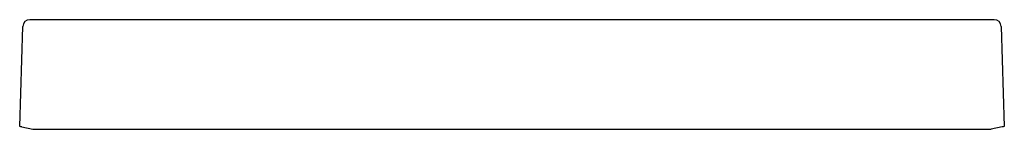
# Model space of a CAD drawing. Header units: millimetres. Extents: x 4920.075 to 4920.795, y 3153.745 to 3153.824.
import ezdxf

# ---------------------------------------------------------------- set-up
doc = ezdxf.new("R2010")
doc.units = ezdxf.units.MM
doc.layers.add('SANINDUSA', color=3, linetype='Continuous')

msp = doc.modelspace()

# ---------------------------------------------------------------- linework, layer by layer
at = {"layer": 'SANINDUSA'}
for p, q in [((4920.08383, 3153.8244), (4920.08255, 3153.8244)), ((4920.78644, 3153.82439), (4920.08383, 3153.82439)), ((4920.78771, 3153.8244), (4920.78644, 3153.82439)), ((4920.0752, 3153.74652), (4920.07749, 3153.81956)), ((4920.79277, 3153.81956), (4920.79507, 3153.74652)), ((4920.07665, 3153.74622), (4920.08476, 3153.74452)), ((4920.08476, 3153.74452), (4920.7855, 3153.74452)), ((4920.79362, 3153.74622), (4920.7855, 3153.74452))]:
    msp.add_line(p, q, dxfattribs=at)
at = {"layer": 'SANINDUSA', "flags": 128}
for points in [[(4920.07665, 3153.74622), (4920.07603, 3153.74634), (4920.07557, 3153.74644), (4920.07529, 3153.7465), (4920.0752, 3153.74652)], [(4920.79507, 3153.74652), (4920.79497, 3153.7465), (4920.79469, 3153.74644), (4920.79423, 3153.74634), (4920.79362, 3153.74622)]]:
    msp.add_lwpolyline(points, dxfattribs=at)
at = {"layer": 'SANINDUSA'}
for centre, start, end in [((4920.08249, 3153.8194), 89.28816, 178.19782), ((4920.78778, 3153.8194), 1.8021, 90.71191)]:
    msp.add_arc(centre, 0.005, start, end, dxfattribs=at)

doc.saveas('drawing.dxf')
